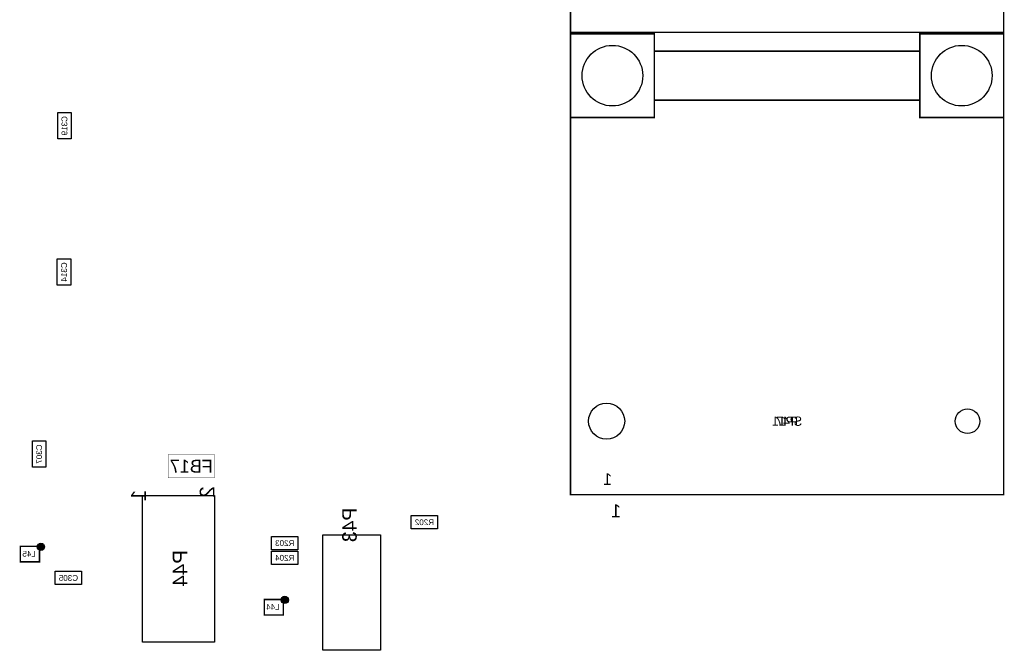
# Model space of a CAD drawing. Extents: x -31 to 189, y -170 to 0.
# Tile 7 of 9: x 81 to 149, y -83 to -39. Entities that reach past the tile are written whole.
import ezdxf
from ezdxf.enums import TextEntityAlignment as Align

# ---------------------------------------------------------------- set-up
doc = ezdxf.new("R2010")
doc.units = 0
doc.header["$MEASUREMENT"] = 0
doc.layers.add('ASSEMBLY_OUTLINES_BTM', color=191, linetype='CONTINUOUS')
doc.layers.add('ASSEMBLY_REF_DES_BTM', color=191, linetype='CONTINUOUS')
doc.styles.add('ARIAL', font='ARIAL.TTF')
doc.styles.add('VERIBEST_GERBER_0', font='txt')

msp = doc.modelspace()

# ---------------------------------------------------------------- hatches: boundary and pattern name
at = {"layer": 'ASSEMBLY_OUTLINES_BTM'}
h = msp.add_hatch(color=256, dxfattribs=at)
edge = h.paths.add_edge_path()
edge.add_arc((82.042, -75.438), 0.254, 0, 360)
h = msp.add_hatch(color=256, dxfattribs=at)
edge = h.paths.add_edge_path()
edge.add_arc((98.933, -79.121), 0.254, 0, 360)

# ---------------------------------------------------------------- linework, layer by layer
for points, const_width in [([(118.731, -71.832), (118.731, -15.732), (148.731, -15.732), (148.731, -71.832)], 0.1), ([(118.731, -71.832), (118.731, -39.782), (148.731, -39.782), (148.731, -71.832)], 0.1), ([(118.731, -45.682), (118.731, -39.882), (124.531, -39.882), (124.531, -45.682)], 0.1), ([(142.931, -45.682), (142.931, -39.882), (148.731, -39.882), (148.731, -45.682)], 0.1), ([(124.531, -44.482), (124.531, -41.082), (142.931, -41.082), (142.931, -44.482)], 0.1), ([(90.8558, -70.6628), (90.8558, -69.0372), (94.0562, -69.0372), (94.0562, -70.6628)], 0.0254), ([(80.62, -76.481), (80.62, -75.411), (81.94, -75.411), (81.94, -76.481)], 0.1), ([(97.511, -80.164), (97.511, -79.094), (98.831, -79.094), (98.831, -80.164)], 0.1)]:
    msp.add_lwpolyline(points, close=True, dxfattribs=dict(at, const_width=const_width))
for points in [[(83.2026, -47.1684), (83.2026, -45.3384), (84.1326, -45.3384), (84.1326, -47.1684)], [(83.1772, -57.303), (83.1772, -55.473), (84.1072, -55.473), (84.1072, -57.303)], [(81.45, -69.9268), (81.45, -68.0968), (82.38, -68.0968), (82.38, -69.9268)], [(89.077, -82.042), (89.077, -71.882), (94.057, -71.882), (94.057, -82.042)], [(107.6954, -74.2012), (107.6954, -73.2712), (109.5254, -73.2712), (109.5254, -74.2012)], [(98.018, -75.649), (98.018, -74.719), (99.848, -74.719), (99.848, -75.649)], [(101.565, -82.613), (101.565, -74.613), (105.565, -74.613), (105.565, -82.613)], [(98.018, -76.665), (98.018, -75.735), (99.848, -75.735), (99.848, -76.665)], [(83.032, -78.062), (83.032, -77.132), (84.862, -77.132), (84.862, -78.062)]]:
    msp.add_lwpolyline(points, close=True, dxfattribs=at)
for centre, radius in [((121.631, -42.782), 2.1), ((145.831, -42.782), 2.1), ((121.231, -66.732), 1.25), ((146.231, -66.732), 0.85), ((82.042, -75.438), 0.254), ((98.933, -79.121), 0.254)]:
    msp.add_circle(centre, radius, dxfattribs=at)

# ---------------------------------------------------------------- texts
at = {"layer": 'ASSEMBLY_OUTLINES_BTM', "text_generation_flag": 2}
for height, style, p in [(0.8, 'VERIBEST_GERBER_0', (121.305272, -70.746684)), (0.9, 'ARIAL', (121.89, -72.942))]:
    msp.add_text('1', height=height, dxfattribs=dict(at, style=style)).set_placement(p, align=Align.MIDDLE_CENTER)
at = {"layer": 'ASSEMBLY_OUTLINES_BTM', "style": 'ARIAL', "text_generation_flag": 2}
for s, p in [('2', (94.367, -72.032)), ('1', (89.615742, -72.280008))]:
    msp.add_text(s, height=1.02, rotation=90, dxfattribs=at).set_placement(p, align=Align.BOTTOM_RIGHT)
at = {"layer": 'ASSEMBLY_REF_DES_BTM', "style": 'ARIAL', "text_generation_flag": 2}
for s, height, p in [('C319', 0.4, (83.6676, -46.2534)), ('C314', 0.4, (83.6422, -56.388)), ('C307', 0.4, (81.915, -69.0118)), ('P44', 1.016, (91.677, -76.932))]:
    msp.add_text(s, height=height, rotation=90, dxfattribs=at).set_placement(p, align=Align.MIDDLE_CENTER)
at = {"layer": 'ASSEMBLY_REF_DES_BTM', "text_generation_flag": 2}
for s, height, style, p in [('SP11', 0.64, 'VERIBEST_GERBER_0', (133.731, -66.732)), ('P47', 0.64, 'VERIBEST_GERBER_0', (133.731, -66.732)), ('FB17', 0.889, 'ARIAL', (92.456, -69.85)), ('R202', 0.4, 'ARIAL', (108.6104, -73.7362)), ('R203', 0.4, 'ARIAL', (98.933, -75.184)), ('L45', 0.4, 'ARIAL', (81.221059, -75.917502)), ('R204', 0.4, 'ARIAL', (98.933, -76.2)), ('C305', 0.4, 'ARIAL', (83.947, -77.597)), ('L44', 0.4, 'ARIAL', (98.112059, -79.600502))]:
    msp.add_text(s, height=height, dxfattribs=dict(at, style=style)).set_placement(p, align=Align.MIDDLE_CENTER)
at = {"layer": 'ASSEMBLY_REF_DES_BTM', "style": 'VERIBEST_GERBER_0', "text_generation_flag": 2}
msp.add_text('P43', height=1, rotation=90, dxfattribs=at).set_placement((104.215, -75.113), align=Align.BOTTOM_RIGHT)

doc.saveas('drawing.dxf')
